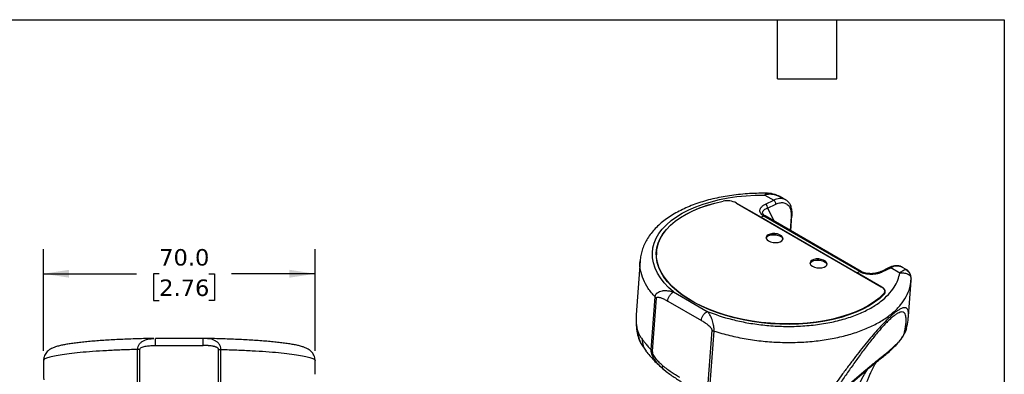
# Model space of a CAD drawing. Header units: millimetres. Extents: x 13 to 546, y 13 to 419.
# Tile 24 of 24: x 292 to 546, y 328 to 419. Entities that reach past the tile are written whole.
import ezdxf

# ---------------------------------------------------------------- set-up
doc = ezdxf.new("R2010")
doc.units = ezdxf.units.MM
doc.header["$LTSCALE"] = 2
doc.linetypes.add('SLD-Solid', pattern=[0])
doc.layers.add('DIMENSIONS', color=140, linetype='SLD-Solid', lineweight=25)
doc.layers.add('TEXT', color=140, linetype='SLD-Solid', lineweight=25)
doc.styles.add('SLDTEXTSTYLE0', font='VERDANA.TTF')
doc.dimstyles.new('SLDDIMSTYLE1', dxfattribs={"dimtxt": 4.316016, "dimasz": 6.604, "dimexe": 0, "dimexo": 0.0625, "dimgap": 1.079004, "dimtad": 0, "dimtih": 1, "dimtoh": 1, "dimrnd": 1e-09, "dimzin": 4, "dimdsep": 46, "dimtxsty": 'SLDTEXTSTYLE0', "dimsah": 1, "dimcen": 0.09, "dimadec": 0, "dimazin": 1, "dimtfac": 1, "dimtofl": 0, "dimtmove": 0, "dimatfit": 3, "dimfxl": 0, "dimfrac": 2, "dimtolj": 1, "dimtzin": 12, "dimarcsym": 0})

# ---------------------------------------------------------------- blocks, each defined once
blk = doc.blocks.new('_D_5')
at = {"layer": 'DIMENSIONS'}
for p, q in [((298.48, 333.89), (298.48, 360.07)), ((368.48, 333.89), (368.48, 360.07)), ((298.48, 353.72), (322.45, 353.72)), ((328.3, 353.72), (326.85, 353.72)), ((326.85, 353.72), (326.85, 346.86)), ((341.13, 353.72), (342.58, 353.72)), ((342.58, 353.72), (342.58, 346.86)), ((368.48, 353.72), (346.98, 353.72)), ((326.85, 346.86), (328.3, 346.86)), ((342.58, 346.86), (341.13, 346.86))]:
    blk.add_line(p, q, dxfattribs=at)
for points in [[(298.48, 353.72), (305.09, 352.71), (305.09, 354.74)], [(368.48, 353.72), (361.88, 354.74), (361.88, 352.71)]]:
    blk.add_solid(points, dxfattribs=at)
at = {"layer": 'DIMENSIONS', "char_height": 4.233, "attachment_point": 1, "style": 'SLDTEXTSTYLE0'}
for s, insert in [('70.0', (328.3, 360.07)), ('2.76', (328.3, 352.24))]:
    blk.add_mtext(s, dxfattribs=dict(at, insert=insert))

msp = doc.modelspace()

# ---------------------------------------------------------------- linework, layer by layer
for p, q in [((484.365, 373.984), (486.699, 372.637)), ((487.288, 373.985), (487.406, 373.921)), ((489.767, 372.757), (488.848, 373.287)), ((473.605, 372.4), (473.606, 372.402)), ((477.048, 371.926), (483.422, 368.246)), ((477.048, 371.926), (514.396, 350.366)), ((484.518, 371.599), (486.699, 372.637)), ((485.034, 370.593), (487.215, 371.632)), ((485.034, 370.593), (486.801, 367.238)), ((484.114, 368.575), (483.422, 368.246)), ((484.111, 368.574), (483.422, 368.246)), ((483.422, 368.246), (508.171, 353.959)), ((508.86, 354.287), (484.111, 368.574)), ((509.21, 354.301), (484.462, 368.588)), ((491.149, 368.423), (490.891, 364.876)), ((491.096, 364.758), (491.384, 368.734)), ((456.415, 358.521), (456.406, 358.469)), ((456.458, 359.358), (456.437, 359.061)), ((452.251, 357.064), (451.24, 343.138)), ((516.428, 355.291), (514.247, 354.252)), ((514.64, 354.209), (516.821, 355.248)), ((519.155, 353.901), (516.821, 355.248)), ((520.809, 354.836), (519.89, 355.367)), ((508.863, 354.288), (508.171, 353.959)), ((508.86, 354.287), (508.171, 353.959)), ((514.545, 350.279), (508.171, 353.959)), ((520.785, 354.839), (520.807, 354.833)), ((522.071, 352.569), (522.071, 352.846)), ((514.545, 350.274), (514.545, 350.279)), ((521.397, 342.763), (522.067, 351.996)), ((522.042, 352.566), (522.087, 352.37)), ((522.065, 352.053), (522.082, 352.425)), ((455.109, 334.123), (456.098, 347.74)), ((460.884, 349.044), (469.557, 344.037)), ((514.952, 348.268), (514.971, 348.528)), ((515.251, 348.847), (515.273, 349.144)), ((455.475, 333.84), (456.464, 347.457)), ((459.352, 346.675), (468.024, 341.668)), ((521.367, 342.467), (521.391, 342.763)), ((469.801, 325.569), (470.789, 339.187)), ((470.303, 325.351), (471.291, 338.969)), ((326.236, 337.004), (326.897, 337.044)), ((339.622, 337.079), (327.325, 337.079)), ((327.349, 337.024), (327.349, 337.052)), ((327.349, 335.253), (339.614, 335.253)), ((340.576, 337.019), (339.582, 337.062)), ((339.614, 337.024), (339.614, 337.052)), ((340.745, 337.01), (340.07, 337.046)), ((452.362, 335.934), (453.769, 333.807)), ((452.383, 336.022), (452.42, 335.942)), ((516.766, 334.004), (517.906, 335.082)), ((322.737, 318.27), (322.738, 334.248)), ((323.351, 318.278), (323.352, 334.257)), ((343.611, 318.278), (343.611, 334.257)), ((344.225, 318.27), (344.225, 334.248)), ((298.481, 331.345), (298.481, 327.866)), ((368.481, 327.848), (368.481, 331.345)), ((458.985, 328.55), (458.149, 329.235)), ((458.244, 329.146), (458.984, 328.549)), ((502.786, 322.252), (510.102, 328.52)), ((503.209, 322.795), (510.525, 329.063)), ((510.525, 329.063), (510.101, 328.521))]:
    msp.add_line(p, q)
at = {"flags": 128}
for points in [[(460.884, 349.044), (459.59, 350.208), (458.46, 351.412), (457.5, 352.65), (456.716, 353.914), (456.111, 355.197), (455.691, 356.491), (455.457, 357.788), (455.41, 359.081), (455.552, 360.362), (455.881, 361.624), (456.394, 362.859), (457.09, 364.06), (457.964, 365.22), (459.011, 366.332), (460.225, 367.389), (461.598, 368.386), (463.123, 369.316), (464.79, 370.174), (466.591, 370.956), (468.513, 371.655), (470.546, 372.269), (472.678, 372.793), (474.896, 373.225), (477.188, 373.561), (479.539, 373.801), (481.936, 373.942), (484.365, 373.984)], [(515.12, 348.437), (513.981, 347.386), (512.683, 346.393), (511.233, 345.464), (509.64, 344.605), (507.912, 343.82), (506.062, 343.116), (504.099, 342.494), (502.035, 341.961), (499.884, 341.518), (497.657, 341.168), (495.369, 340.914), (493.032, 340.757), (490.661, 340.698), (488.27, 340.736), (485.874, 340.873), (483.486, 341.108), (481.122, 341.438), (478.795, 341.861), (476.519, 342.376), (474.308, 342.98), (472.176, 343.667), (470.134, 344.436), (468.196, 345.28), (466.372, 346.194), (464.674, 347.174), (463.112, 348.214), (461.696, 349.307), (460.433, 350.446), (459.332, 351.625), (458.399, 352.837), (457.64, 354.074), (457.058, 355.329), (456.659, 356.595), (456.443, 357.863), (456.413, 359.127), (456.568, 360.379), (456.908, 361.61), (457.431, 362.815), (458.133, 363.985), (459.01, 365.114), (460.057, 366.194), (461.268, 367.22), (462.635, 368.185), (464.151, 369.083), (465.806, 369.91), (467.589, 370.659), (469.492, 371.327), (471.501, 371.909), (473.606, 372.402)], [(514.971, 348.528), (513.838, 347.479), (512.546, 346.488), (511.102, 345.56), (509.515, 344.703), (507.794, 343.919), (505.95, 343.215), (503.993, 342.595), (501.937, 342.062), (499.792, 341.619), (497.572, 341.27), (495.29, 341.015), (492.96, 340.858), (490.596, 340.798), (488.212, 340.836), (485.822, 340.972), (483.441, 341.205), (481.083, 341.533), (478.762, 341.956), (476.492, 342.469), (474.287, 343.07), (472.16, 343.756), (470.124, 344.522), (468.191, 345.363), (466.372, 346.276), (464.679, 347.253), (463.122, 348.29), (461.71, 349.38), (460.451, 350.516), (459.353, 351.692), (458.423, 352.9), (457.666, 354.134), (457.087, 355.386), (456.69, 356.648), (456.476, 357.913), (456.447, 359.173), (456.603, 360.421), (456.944, 361.65), (457.466, 362.851), (458.168, 364.017), (459.044, 365.142), (460.09, 366.219), (461.3, 367.242), (462.665, 368.203), (464.178, 369.098), (465.83, 369.921), (467.61, 370.667), (469.509, 371.332), (471.514, 371.912), (473.615, 372.402)], [(484.712, 362.913), (484.863, 363.172), (485.21, 363.446), (485.705, 363.646), (486.305, 363.753), (486.955, 363.758), (487.598, 363.661), (488.178, 363.47), (488.641, 363.202), (488.948, 362.881), (489.064, 362.597)], [(485.349, 362.165), (485.876, 361.933), (486.495, 361.788), (487.149, 361.741), (487.781, 361.798), (488.334, 361.953), (488.76, 362.192), (489.021, 362.495), (489.093, 362.833), (488.97, 363.179), (488.663, 363.499), (488.199, 363.767), (487.62, 363.958), (486.977, 364.055), (486.326, 364.05), (485.727, 363.943), (485.232, 363.744), (484.884, 363.47), (484.716, 363.145), (484.742, 362.799), (484.959, 362.463), (485.349, 362.165)], [(456.437, 359.061), (456.426, 358.876), (456.419, 358.169)], [(496.026, 356.381), (496.177, 356.641), (496.524, 356.915), (497.019, 357.115), (497.618, 357.222), (498.269, 357.227), (498.912, 357.129), (499.491, 356.938), (499.955, 356.671), (500.262, 356.35), (500.377, 356.065)], [(496.663, 355.634), (497.19, 355.402), (497.808, 355.256), (498.462, 355.21), (499.094, 355.266), (499.648, 355.421), (500.074, 355.661), (500.334, 355.963), (500.407, 356.302), (500.284, 356.647), (499.977, 356.968), (499.513, 357.236), (498.934, 357.427), (498.29, 357.524), (497.64, 357.519), (497.041, 357.412), (496.545, 357.212), (496.198, 356.938), (496.03, 356.614), (496.056, 356.268), (496.273, 355.931), (496.663, 355.634)], [(514.396, 350.366), (514.698, 350.164), (514.942, 349.944), (515.122, 349.709), (515.234, 349.466), (515.275, 349.221), (515.244, 348.979), (515.142, 348.746), (514.971, 348.528)], [(515.12, 348.437), (515.292, 348.655), (515.394, 348.889), (515.426, 349.131), (515.385, 349.378), (515.273, 349.621), (515.093, 349.856), (514.848, 350.078), (514.545, 350.279)]]:
    msp.add_lwpolyline(points, dxfattribs=at)
for centre, radius, start, end in [((488.349, 369.813), 3.271, 65.1657, 120.29995), ((474.658, 367.33), 5.18, 62.51677, 101.71731), ((474.662, 367.338), 5.172, 62.51667, 101.68042), ((486.07, 371.679), 1.145, 357.60581, 56.74785), ((484.299, 368.254), 0.371, 64.01194, 120.43999), ((486.71, 359.4), 4.357, 80.652, 104.98286), ((498.023, 352.869), 4.357, 80.65591, 104.97899), ((516.584, 354.902), 0.419, 55.61587, 111.88753), ((518.467, 352.441), 3.254, 64.0696, 120.38233), ((509.051, 353.945), 0.392, 68.88092, 119.18321), ((514.338, 348.926), 0.917, 326.2597, 355.01952), ((514.438, 348.732), 0.882, 356.24047, 20.31775)]:
    msp.add_arc(centre, radius, start, end)
for points, knots in [([(485.074, 374.419), (484.516, 374.428), (483.167, 374.45), (481.045, 374.381), (478.718, 374.227), (476.428, 373.981), (474.185, 373.648), (471.999, 373.226), (469.88, 372.717), (467.836, 372.121), (465.876, 371.441), (464.01, 370.676), (462.247, 369.828), (460.595, 368.899), (459.065, 367.891), (457.667, 366.808), (456.412, 365.653), (455.308, 364.435), (454.366, 363.161), (453.592, 361.844), (452.986, 360.493), (452.56, 359.118), (452.32, 357.975), (452.283, 357.289), (452.272, 357.071)], [0, 0, 0, 0, 0.0334681, 0.0809182, 0.128406, 0.1759462, 0.2235539, 0.2712443, 0.3190321, 0.3669308, 0.4149504, 0.4630955, 0.5113597, 0.5597194, 0.6081158, 0.6564308, 0.7045165, 0.7521858, 0.7992409, 0.8455205, 0.8909495, 0.9355673, 0.9795247, 1, 1, 1, 1]), ([(484.365, 373.984), (484.549, 374.196), (484.782, 374.466), (485.022, 374.393), (485.073, 374.377)], [0, 0, 0, 0, 0.78523468, 1, 1, 1, 1]), ([(487.406, 373.921), (487.336, 373.942), (487.196, 373.985), (486.983, 374.039), (486.768, 374.085), (486.551, 374.122), (486.33, 374.15), (486.108, 374.169), (485.861, 374.179), (485.573, 374.175), (485.223, 374.147), (484.814, 374.09), (484.521, 374.021), (484.365, 373.984)], [0, 0, 0, 0, 0.0690391, 0.1388059, 0.2093426, 0.2806898, 0.3528868, 0.4259717, 0.4999808, 0.5961756, 0.7115581, 0.8461601, 1, 1, 1, 1]), ([(487.314, 373.997), (486.981, 374.103), (486.336, 374.309), (485.585, 374.425), (485.166, 374.418), (485.071, 374.416)], [0, 0, 0, 0, 0.4523023, 0.8751577, 1, 1, 1, 1]), ([(488.848, 373.262), (488.748, 373.328), (488.258, 373.65), (487.698, 373.856), (487.253, 374.02)], [0, 0, 0, 0, 0.2040063, 1, 1, 1, 1]), ([(487.406, 373.921), (487.663, 373.828), (488.149, 373.653), (488.626, 373.428), (488.837, 373.292), (488.847, 373.285)], [0, 0, 0, 0, 0.51408813, 0.97638909, 1, 1, 1, 1]), ([(484.114, 368.575), (484.074, 368.599), (483.994, 368.646), (483.884, 368.72), (483.779, 368.797), (483.682, 368.876), (483.592, 368.957), (483.509, 369.041), (483.433, 369.127), (483.291, 369.31), (483.138, 369.604), (483.095, 369.943), (483.134, 370.219), (483.205, 370.433), (483.319, 370.646), (483.478, 370.857), (483.678, 371.062), (483.92, 371.256), (484.198, 371.437), (484.411, 371.545), (484.518, 371.599)], [0, 0, 0, 0, 0.02666149, 0.05319552, 0.07967299, 0.10616526, 0.13274354, 0.1594784, 0.18643913, 0.21369334, 0.32898085, 0.44770595, 0.5111824, 0.57583947, 0.64335463, 0.71202036, 0.78385454, 0.85537065, 0.92720865, 1, 1, 1, 1]), ([(483.927, 369.069), (483.885, 369.162), (483.793, 369.364), (483.84, 369.76), (484.179, 370.221), (484.748, 370.469), (485.034, 370.593)], [0, 0, 0, 0, 0.1486816, 0.322135, 0.6592225, 1, 1, 1, 1]), ([(484.518, 371.599), (484.666, 371.513), (484.808, 371.355), (484.999, 370.983), (485.047, 370.771), (485.034, 370.593)], [0, 0, 0, 0, 0.5, 0.5, 1, 1, 1, 1]), ([(487.215, 371.632), (487.628, 371.828), (488.037, 371.954), (488.81, 372.053), (489.175, 372.026), (489.833, 371.822), (490.126, 371.645), (490.616, 371.154), (490.813, 370.841), (490.955, 370.472)], [0, 0, 0, 0, 0.25, 0.25, 0.5, 0.5, 0.75, 0.75, 1, 1, 1, 1]), ([(491.148, 371.052), (491.093, 371.188), (490.938, 371.566), (490.579, 372.097), (490.141, 372.542), (489.815, 372.711), (489.702, 372.77)], [0, 0, 0, 0, 0.1838317, 0.5113382, 0.8295936, 1, 1, 1, 1]), ([(490.955, 370.472), (491.015, 370.546), (491.135, 370.694), (491.188, 370.919), (491.14, 371.035), (491.122, 371.08)], [0, 0, 0, 0, 0.3811997, 0.7623994, 1, 1, 1, 1]), ([(490.955, 370.472), (490.981, 370.401), (491.006, 370.329), (491.049, 370.178), (491.067, 370.1), (491.116, 369.861), (491.139, 369.693), (491.167, 369.345), (491.173, 369.166), (491.171, 368.8), (491.161, 368.612), (491.149, 368.423)], [0, 0, 0, 0, 0.125, 0.125, 0.25, 0.25, 0.5, 0.5, 0.75, 0.75, 1, 1, 1, 1]), ([(491.38, 368.675), (491.4, 369.112), (491.441, 369.996), (491.235, 370.729), (491.13, 371.1)], [0, 0, 0, 0, 0.493766, 1, 1, 1, 1]), ([(484.483, 368.579), (484.348, 368.665), (484.083, 368.834), (483.973, 368.997), (483.918, 369.077)], [0, 0, 0, 0, 0.5059263, 1, 1, 1, 1]), ([(491.378, 368.69), (491.378, 368.684), (491.382, 368.646), (491.346, 368.577), (491.272, 368.491), (491.19, 368.446), (491.149, 368.423)], [0, 0, 0, 0, 0.0559905, 0.3706604, 0.6853302, 1, 1, 1, 1]), ([(456.098, 347.74), (455.472, 348.476), (454.221, 349.948), (452.989, 352.26), (452.329, 354.594), (452.106, 356.213), (452.258, 357.024), (452.267, 357.07)], [0, 0, 0, 0, 0.2462848, 0.4925696, 0.7388544, 0.9851392, 1, 1, 1, 1]), ([(519.824, 355.38), (519.736, 355.434), (519.454, 355.606), (518.899, 355.74), (518.191, 355.787), (517.444, 355.677), (516.852, 355.485), (516.512, 355.329), (516.428, 355.291)], [0, 0, 0, 0, 0.0923977, 0.2966135, 0.5016646, 0.7119427, 0.9289964, 1, 1, 1, 1]), ([(469.557, 344.037), (471.458, 343.265), (473.619, 342.546), (477.216, 341.638), (478.474, 341.364), (481.089, 340.891), (482.447, 340.692), (485.236, 340.383), (486.667, 340.274), (489.567, 340.159), (491.036, 340.153), (493.97, 340.252), (495.435, 340.357), (498.316, 340.68), (499.731, 340.898), (502.469, 341.442), (503.791, 341.769), (506.303, 342.518), (507.493, 342.941), (509.712, 343.867), (510.741, 344.37), (512.62, 345.436), (513.47, 345.998), (514.985, 347.163), (515.65, 347.764), (516.799, 348.986), (517.284, 349.607), (518.486, 351.469), (518.95, 352.71), (519.155, 353.901)], [0, 0, 0, 0, 0.125, 0.125, 0.1875, 0.1875, 0.25, 0.25, 0.3125, 0.3125, 0.375, 0.375, 0.4375, 0.4375, 0.5, 0.5, 0.5625, 0.5625, 0.625, 0.625, 0.6875, 0.6875, 0.75, 0.75, 0.8125, 0.8125, 0.875, 0.875, 1, 1, 1, 1]), ([(508.863, 354.288), (508.924, 354.309), (509.048, 354.351), (509.169, 354.344), (509.208, 354.303), (509.21, 354.301)], [0, 0, 0, 0, 0.4864369, 0.9728746, 1, 1, 1, 1]), ([(508.863, 354.288), (508.911, 354.261), (509.008, 354.208), (509.213, 354.106), (509.601, 353.947), (510.215, 353.769), (511.008, 353.645), (511.816, 353.608), (512.607, 353.653), (513.214, 353.75), (513.685, 353.86), (514.066, 353.972), (514.392, 354.095), (514.584, 354.183), (514.64, 354.209)], [0, 0, 0, 0, 0.0312723, 0.0625254, 0.125048, 0.2498541, 0.3742901, 0.4998098, 0.6249497, 0.7499237, 0.8039819, 0.8749894, 0.9629816, 1, 1, 1, 1]), ([(514.27, 354.263), (513.839, 354.099), (513.208, 353.858), (512.171, 353.743), (511.43, 353.735), (510.728, 353.803), (510.107, 353.933), (509.582, 354.107), (509.316, 354.249), (509.189, 354.316)], [0, 0, 0, 0, 0.2981592, 0.4364568, 0.5665505, 0.6880917, 0.8008436, 0.9047652, 1, 1, 1, 1]), ([(514.64, 354.209), (514.565, 354.244), (514.421, 354.309), (514.302, 354.266), (514.246, 354.245)], [0, 0, 0, 0, 0.5264423, 1, 1, 1, 1]), ([(520.536, 354.796), (520.437, 354.733), (520.251, 354.646), (519.888, 354.433), (519.752, 354.348), (519.464, 354.148), (519.312, 354.033), (519.155, 353.901)], [0, 0, 0, 0, 0.5, 0.5, 0.75, 0.75, 1, 1, 1, 1]), ([(519.155, 353.901), (519.589, 353.931), (520.438, 353.991), (521.411, 353.606), (521.979, 353.095), (522.024, 352.716), (522.042, 352.566)], [0, 0, 0, 0, 0.2887922, 0.5650609, 0.827965, 1, 1, 1, 1]), ([(520.536, 354.796), (520.595, 354.827), (520.691, 354.877), (520.759, 354.849), (520.785, 354.839)], [0, 0, 0, 0, 0.62468974, 1, 1, 1, 1]), ([(522.046, 352.82), (522.041, 352.918), (522.022, 353.276), (521.736, 353.847), (521.228, 354.448), (520.763, 354.682), (520.536, 354.796)], [0, 0, 0, 0, 0.1121755, 0.4129543, 0.7137335, 1, 1, 1, 1]), ([(522.074, 352.814), (522.028, 353.06), (521.934, 353.558), (521.556, 354.199), (521.153, 354.639), (520.862, 354.784), (520.778, 354.825)], [0, 0, 0, 0, 0.2860869, 0.5819529, 0.8792985, 1, 1, 1, 1]), ([(471.291, 338.969), (472.628, 338.571), (475.303, 337.776), (479.572, 336.919), (483.944, 336.324), (488.373, 336.026), (492.781, 336.022), (497.099, 336.315), (501.258, 336.899), (505.192, 337.765), (508.837, 338.899), (512.136, 340.282), (515.036, 341.894), (517.488, 343.708), (519.46, 345.694), (520.9, 347.823), (521.812, 349.95), (521.965, 351.383), (522.036, 352.045)], [0, 0, 0, 0, 0.0630573, 0.1261147, 0.189172, 0.2522294, 0.3152867, 0.378344, 0.4414014, 0.5044587, 0.567516, 0.6305734, 0.6936307, 0.7566881, 0.8197454, 0.8828027, 0.9458601, 1, 1, 1, 1]), ([(456.098, 347.74), (456.102, 347.78), (456.111, 347.861), (456.136, 347.978), (456.169, 348.093), (456.211, 348.203), (456.261, 348.31), (456.319, 348.412), (456.385, 348.51), (456.459, 348.603), (456.54, 348.691), (456.628, 348.774), (456.851, 348.957), (457.284, 349.19), (457.866, 349.339), (458.398, 349.396), (458.844, 349.403), (459.319, 349.372), (459.82, 349.302), (460.346, 349.195), (460.702, 349.095), (460.884, 349.044)], [0, 0, 0, 0, 0.022706, 0.0452848, 0.0677805, 0.0902371, 0.1126988, 0.1352094, 0.1578116, 0.1805473, 0.2034571, 0.2265799, 0.2499528, 0.3682508, 0.4998488, 0.5729244, 0.6500361, 0.7312668, 0.8166622, 0.9062405, 1, 1, 1, 1]), ([(456.464, 347.457), (456.471, 347.552), (456.523, 347.62), (456.682, 347.694), (456.786, 347.705), (457.012, 347.693), (457.135, 347.67), (457.39, 347.605), (457.522, 347.562), (457.927, 347.412), (458.207, 347.285), (458.774, 347), (459.061, 346.842), (459.352, 346.675)], [0, 0, 0, 0, 0.125, 0.125, 0.25, 0.25, 0.375, 0.375, 0.5, 0.5, 0.75, 0.75, 1, 1, 1, 1]), ([(459.352, 346.675), (459.366, 346.875), (459.412, 347.105), (459.58, 347.588), (459.702, 347.84), (460.001, 348.303), (460.177, 348.512), (460.536, 348.843), (460.718, 348.964), (460.884, 349.044)], [0, 0, 0, 0, 0.25, 0.25, 0.5, 0.5, 0.75, 0.75, 1, 1, 1, 1]), ([(451.249, 343.165), (451.219, 342.567), (451.156, 341.339), (451.318, 339.427), (451.674, 337.496), (452.132, 336.458), (452.364, 335.931)], [0, 0, 0, 0, 0.23939, 0.4913105, 0.7421057, 1, 1, 1, 1]), ([(451.245, 343.137), (451.234, 342.992), (451.208, 342.663), (451.199, 342.051), (451.216, 341.351), (451.273, 340.64), (451.355, 340.004), (451.465, 339.419), (451.61, 338.863), (451.737, 338.571), (451.801, 338.423)], [0, 0, 0, 0, 0.0880829, 0.1996303, 0.3615698, 0.5004659, 0.6174174, 0.7443949, 0.8702588, 1, 1, 1, 1]), ([(468.024, 341.668), (468.041, 341.89), (468.093, 342.13), (468.264, 342.608), (468.382, 342.846), (468.666, 343.284), (468.831, 343.485), (469.185, 343.817), (469.372, 343.949), (469.557, 344.037)], [0, 0, 0, 0, 0.25, 0.25, 0.5, 0.5, 0.75, 0.75, 1, 1, 1, 1]), ([(471.291, 338.969), (471.293, 339.003), (471.297, 339.076), (471.303, 339.196), (471.304, 339.343), (471.298, 339.517), (471.287, 339.689), (471.274, 339.885), (471.25, 340.085), (471.215, 340.308), (471.144, 340.705), (471.006, 341.28), (470.778, 341.965), (470.513, 342.585), (470.245, 343.088), (469.922, 343.585), (469.697, 343.863), (469.557, 344.037)], [0, 0, 0, 0, 0.0187581, 0.0396255, 0.0625103, 0.0938945, 0.125011, 0.1449099, 0.187514, 0.2191125, 0.2500623, 0.3763566, 0.5000654, 0.619894, 0.7500755, 0.8441385, 1, 1, 1, 1]), ([(521.391, 342.763), (521.399, 342.845), (521.425, 343.144), (521.416, 343.583), (521.357, 344.063), (521.235, 344.448), (521.051, 344.736), (520.8, 344.923), (520.487, 345.002), (520.137, 344.978), (519.767, 344.874), (519.392, 344.713), (518.914, 344.451), (518.305, 344.044), (517.525, 343.429), (516.652, 342.658), (515.702, 341.74), (514.692, 340.695), (513.564, 339.464), (512.289, 338.004), (510.863, 336.3), (509.348, 334.423), (507.746, 332.374), (506.096, 330.203), (504.457, 327.993), (502.843, 325.773), (501.799, 324.305), (501.266, 323.557)], [0, 0, 0, 0, 0.0161897, 0.0587834, 0.0992644, 0.1377102, 0.1763476, 0.2130825, 0.2480593, 0.2814452, 0.3068229, 0.3314686, 0.3554988, 0.3906547, 0.4251653, 0.4609981, 0.4971165, 0.5323294, 0.5690695, 0.6138364, 0.6615777, 0.7127061, 0.7670811, 0.8255355, 0.8843744, 0.9410316, 1, 1, 1, 1]), ([(520.339, 338.498), (520.365, 338.619), (520.418, 338.861), (520.489, 339.211), (520.553, 339.549), (520.63, 339.992), (520.71, 340.525), (520.789, 341.252), (520.818, 341.952), (520.775, 342.6), (520.648, 343.209), (520.35, 343.737), (519.83, 343.93), (519.237, 343.821), (518.695, 343.591), (518.051, 343.193), (517.31, 342.624), (516.481, 341.885), (515.584, 340.997), (514.641, 339.985), (513.344, 338.508), (511.69, 336.483), (509.728, 333.921), (507.808, 331.292), (506.255, 329.086), (505.032, 327.312), (504.132, 325.988), (503.233, 324.65), (502.646, 323.764), (502.348, 323.313)], [0, 0, 0, 0, 0.0161696, 0.032066, 0.0476915, 0.0630488, 0.0949869, 0.1260074, 0.1762988, 0.2139682, 0.2515812, 0.3140943, 0.3763473, 0.4074022, 0.4383725, 0.4692876, 0.5001517, 0.5310141, 0.5619046, 0.5928452, 0.623871, 0.6860596, 0.7485253, 0.8111871, 0.874025, 0.9050114, 0.9369645, 0.9679156, 1, 1, 1, 1]), ([(470.789, 339.187), (470.791, 339.211), (470.79, 339.236), (470.783, 339.289), (470.776, 339.318), (470.759, 339.374), (470.743, 339.417), (470.721, 339.463), (470.706, 339.494), (470.697, 339.511), (470.658, 339.582), (470.601, 339.67), (470.518, 339.778), (470.472, 339.834), (470.451, 339.859), (470.437, 339.875), (470.429, 339.884), (470.374, 339.947), (470.295, 340.032), (470.191, 340.134), (470.136, 340.186), (470.112, 340.208), (470.096, 340.223), (470.087, 340.232), (470.022, 340.291), (469.932, 340.371), (469.818, 340.465), (469.759, 340.513), (469.734, 340.533), (469.717, 340.547), (469.707, 340.554), (469.58, 340.655), (469.388, 340.799), (469.142, 340.97), (469.014, 341.057), (468.948, 341.1), (468.92, 341.119), (468.901, 341.131), (468.89, 341.138), (468.624, 341.312), (468.338, 341.487), (468.024, 341.668)], [0, 0, 0, 0, 0.03125, 0.03125, 0.0625, 0.0625, 0.09375, 0.109375, 0.109375, 0.125, 0.125, 0.1875, 0.21875, 0.234375, 0.2421875, 0.2421875, 0.25, 0.25, 0.3125, 0.34375, 0.359375, 0.3671875, 0.3671875, 0.375, 0.375, 0.4375, 0.46875, 0.484375, 0.4921875, 0.4921875, 0.5, 0.5, 0.625, 0.6875, 0.71875, 0.734375, 0.7421875, 0.7421875, 0.75, 0.75, 1, 1, 1, 1]), ([(520.892, 339.608), (521.059, 340.374), (521.286, 341.405), (521.325, 342.25), (521.336, 342.467)], [0, 0, 0, 0, 0.74212951, 1, 1, 1, 1]), ([(451.801, 338.423), (451.832, 338.361), (451.906, 338.214), (452.045, 337.961), (452.226, 337.662), (452.461, 337.302), (452.648, 337.045), (452.753, 336.9)], [0, 0, 0, 0, 0.12191045, 0.28857679, 0.49999831, 0.71785761, 1, 1, 1, 1]), ([(451.801, 338.423), (451.816, 337.9), (451.84, 337.045), (452.231, 336.308), (452.383, 336.022)], [0, 0, 0, 0, 0.6119848, 1, 1, 1, 1]), ([(517.879, 335.056), (518.201, 335.376), (518.678, 335.848), (519.347, 336.665), (519.824, 337.321), (520.242, 337.991), (520.667, 338.8), (520.809, 339.301), (520.901, 339.624)], [0, 0, 0, 0, 0.2688704, 0.397697, 0.5256056, 0.6524255, 0.7754282, 1, 1, 1, 1]), ([(518.191, 335.499), (518.416, 335.713), (518.648, 335.95), (519.111, 336.466), (519.343, 336.749), (519.659, 337.179), (519.758, 337.323), (519.937, 337.603), (520.016, 337.738), (520.218, 338.117), (520.302, 338.332), (520.339, 338.498)], [0, 0, 0, 0, 0.25, 0.25, 0.5, 0.5, 0.625, 0.625, 0.75, 0.75, 1, 1, 1, 1]), ([(520.857, 339.614), (520.846, 339.504), (520.803, 339.089), (520.536, 338.748), (520.339, 338.498)], [0, 0, 0, 0, 0.2647979, 1, 1, 1, 1]), ([(326.896, 337.074), (326.77, 337.072), (325.891, 337.057), (324.28, 337.019), (322.092, 336.956), (319.96, 336.878), (317.893, 336.787), (315.903, 336.683), (313.996, 336.567), (312.184, 336.439), (310.472, 336.299), (308.868, 336.147), (307.377, 335.984), (306.003, 335.809), (304.746, 335.621), (303.602, 335.417), (302.556, 335.188), (301.638, 334.932), (300.911, 334.66), (300.33, 334.366), (299.875, 334.067), (299.454, 333.703), (299.071, 333.249), (298.748, 332.695), (298.547, 332.057), (298.457, 331.584), (298.483, 331.35), (298.484, 331.343)], [0, 0, 0, 0, 0.0084432, 0.0588775, 0.1093373, 0.1598275, 0.2103585, 0.2609439, 0.3116011, 0.3623538, 0.413235, 0.4642929, 0.5155996, 0.5672695, 0.6194936, 0.6726177, 0.7273347, 0.785265, 0.8376274, 0.8691429, 0.8951686, 0.9180815, 0.939195, 0.9594863, 0.9794721, 0.9993838, 1, 1, 1, 1]), ([(322.738, 334.248), (322.769, 334.511), (322.832, 335.041), (323.228, 335.701), (323.773, 336.222), (324.598, 336.697), (325.445, 336.976), (326.071, 336.998), (326.236, 337.004)], [0, 0, 0, 0, 0.1518896, 0.3064294, 0.4521398, 0.6142321, 0.8986237, 1, 1, 1, 1]), ([(323.352, 334.257), (323.352, 334.369), (323.417, 334.479), (323.625, 334.666), (323.764, 334.745), (324.072, 334.878), (324.241, 334.933), (324.594, 335.025), (324.778, 335.063), (325.342, 335.158), (325.734, 335.196), (326.532, 335.244), (326.938, 335.253), (327.349, 335.253)], [0, 0, 0, 0, 0.125, 0.125, 0.25, 0.25, 0.375, 0.375, 0.5, 0.5, 0.75, 0.75, 1, 1, 1, 1]), ([(327.349, 335.253), (327.349, 335.512), (327.349, 336.03), (327.349, 336.639), (327.349, 336.996), (327.349, 337.017), (327.349, 337.024)], [0, 0, 0, 0, 0.2900054, 0.5800109, 0.8700163, 1, 1, 1, 1]), ([(339.614, 335.253), (339.614, 335.512), (339.614, 336.03), (339.614, 336.639), (339.614, 336.996), (339.614, 337.017), (339.614, 337.024)], [0, 0, 0, 0, 0.290109, 0.580218, 0.8703269, 1, 1, 1, 1]), ([(343.611, 334.257), (343.611, 334.284), (343.607, 334.312), (343.592, 334.367), (343.58, 334.396), (343.552, 334.448), (343.525, 334.486), (343.492, 334.523), (343.468, 334.548), (343.454, 334.561), (343.394, 334.615), (343.308, 334.678), (343.184, 334.746), (343.116, 334.779), (343.086, 334.793), (343.066, 334.802), (343.053, 334.808), (342.973, 334.843), (342.856, 334.887), (342.706, 334.934), (342.627, 334.957), (342.592, 334.967), (342.569, 334.973), (342.555, 334.976), (342.462, 335.001), (342.33, 335.032), (342.167, 335.064), (342.083, 335.08), (342.046, 335.086), (342.021, 335.09), (342.007, 335.093), (341.825, 335.123), (341.55, 335.161), (341.2, 335.194), (341.017, 335.208), (340.924, 335.214), (340.883, 335.217), (340.856, 335.218), (340.841, 335.219), (340.462, 335.242), (340.057, 335.253), (339.614, 335.253)], [0, 0, 0, 0, 0.03125, 0.03125, 0.0625, 0.0625, 0.09375, 0.109375, 0.109375, 0.125, 0.125, 0.1875, 0.21875, 0.234375, 0.2421875, 0.2421875, 0.25, 0.25, 0.3125, 0.34375, 0.359375, 0.3671875, 0.3671875, 0.375, 0.375, 0.4375, 0.46875, 0.484375, 0.4921875, 0.4921875, 0.5, 0.5, 0.625, 0.6875, 0.71875, 0.734375, 0.7421875, 0.7421875, 0.75, 0.75, 1, 1, 1, 1]), ([(368.46, 331.346), (368.463, 331.486), (368.471, 331.864), (368.309, 332.446), (368.035, 333.03), (367.688, 333.506), (367.306, 333.889), (366.897, 334.2), (366.446, 334.467), (365.902, 334.719), (365.188, 334.974), (364.296, 335.215), (363.206, 335.447), (362.01, 335.655), (360.672, 335.849), (359.236, 336.025), (357.694, 336.187), (356.047, 336.337), (354.296, 336.475), (352.449, 336.6), (350.513, 336.714), (348.495, 336.814), (346.406, 336.901), (344.254, 336.975), (342.141, 337.034), (340.731, 337.061), (340.071, 337.074)], [0, 0, 0, 0, 0.0121407, 0.0325953, 0.0524054, 0.0722455, 0.0929173, 0.1155715, 0.1419655, 0.1749947, 0.2202779, 0.2797563, 0.3334277, 0.3902511, 0.4443152, 0.4969987, 0.5489197, 0.6003742, 0.6515235, 0.7024639, 0.7532564, 0.8039414, 0.8545473, 0.9050943, 0.9555975, 1, 1, 1, 1]), ([(344.225, 334.248), (344.195, 334.518), (344.137, 335.044), (343.73, 335.706), (343.195, 336.216), (342.343, 336.71), (341.506, 336.984), (340.874, 337.006), (340.745, 337.01)], [0, 0, 0, 0, 0.1562962, 0.3045504, 0.4576456, 0.6103282, 0.9202829, 1, 1, 1, 1]), ([(452.753, 336.9), (452.807, 336.827), (452.913, 336.682), (453.082, 336.46), (453.255, 336.238), (453.434, 336.014), (453.617, 335.789), (453.85, 335.509), (454.163, 335.143), (454.59, 334.661), (454.927, 334.311), (455.109, 334.123)], [0, 0, 0, 0, 0.0855412, 0.1701887, 0.2539501, 0.3368334, 0.4188468, 0.4999987, 0.6382598, 0.8049208, 1, 1, 1, 1]), ([(452.753, 336.9), (452.792, 336.309), (452.867, 335.165), (453.493, 334.258), (453.796, 333.82)], [0, 0, 0, 0, 0.5164358, 1, 1, 1, 1]), ([(517.894, 335.083), (517.91, 335.094), (518.048, 335.194), (518.124, 335.356), (518.191, 335.499)], [0, 0, 0, 0, 0.1121382, 1, 1, 1, 1]), ([(322.738, 334.248), (321.349, 334.204), (318.572, 334.116), (314.692, 333.928), (311.099, 333.701), (307.867, 333.436), (305.044, 333.137), (302.677, 332.81), (300.799, 332.46), (299.456, 332.091), (298.626, 331.718), (298.538, 331.467), (298.495, 331.345)], [0, 0, 0, 0, 0.1005236, 0.20104719, 0.30157079, 0.40209438, 0.50261798, 0.60314157, 0.70366517, 0.80418877, 0.90471236, 1, 1, 1, 1]), ([(344.225, 334.248), (345.613, 334.204), (348.39, 334.116), (352.271, 333.928), (355.864, 333.701), (359.095, 333.436), (361.918, 333.137), (364.286, 332.81), (366.164, 332.46), (367.507, 332.091), (368.337, 331.718), (368.425, 331.467), (368.468, 331.345)], [0, 0, 0, 0, 0.1005236, 0.20104719, 0.30157079, 0.40209438, 0.50261798, 0.60314157, 0.70366517, 0.80418877, 0.90471236, 1, 1, 1, 1]), ([(453.748, 333.834), (454.397, 333.035), (455.673, 331.464), (457.359, 329.952), (458.188, 329.207)], [0, 0, 0, 0, 0.5078813, 1, 1, 1, 1]), ([(458.149, 329.235), (458.051, 329.321), (457.87, 329.48), (457.514, 329.811), (456.909, 330.409), (456.24, 331.188), (455.682, 332.047), (455.399, 332.623), (455.237, 333.083), (455.163, 333.382), (455.125, 333.615), (455.108, 333.779), (455.103, 333.946), (455.107, 334.057), (455.109, 334.123)], [0, 0, 0, 0, 0.0673022, 0.125044, 0.2500645, 0.4998124, 0.6311626, 0.74991, 0.8131857, 0.8749546, 0.9074491, 0.9374809, 0.9633708, 1, 1, 1, 1]), ([(458.071, 330.055), (457.932, 330.177), (457.792, 330.299), (457.515, 330.554), (457.378, 330.685), (456.971, 331.089), (456.706, 331.374), (456.33, 331.838), (456.208, 331.999), (455.979, 332.336), (455.87, 332.512), (455.68, 332.882), (455.599, 333.075), (455.516, 333.368), (455.495, 333.466), (455.472, 333.658), (455.469, 333.751), (455.475, 333.84)], [0, 0, 0, 0, 0.125, 0.125, 0.25, 0.25, 0.5, 0.5, 0.625, 0.625, 0.75, 0.75, 0.875, 0.875, 0.9375, 0.9375, 1, 1, 1, 1]), ([(510.525, 329.063), (510.719, 329.228), (511.105, 329.558), (511.869, 330.202), (512.813, 330.985), (513.738, 331.73), (514.463, 332.299), (514.819, 332.572), (514.997, 332.709)], [0, 0, 0, 0, 0.1250009, 0.2500019, 0.4999982, 0.7499982, 0.874998, 1, 1, 1, 1]), ([(514.411, 332.035), (514.779, 332.316), (515.527, 332.887), (516.363, 333.642), (516.789, 334.026)], [0, 0, 0, 0, 0.4918815, 1, 1, 1, 1]), ([(514.424, 332.065), (514.513, 332.131), (514.747, 332.301), (514.902, 332.553), (514.997, 332.709)], [0, 0, 0, 0, 0.3841539, 1, 1, 1, 1]), ([(514.997, 332.709), (515.329, 332.961), (515.663, 333.221), (516.355, 333.795), (516.715, 334.111), (517.09, 334.459)], [0, 0, 0, 0, 0.5, 0.5, 1, 1, 1, 1]), ([(516.765, 334.022), (516.8, 334.05), (516.941, 334.164), (517.026, 334.332), (517.09, 334.459)], [0, 0, 0, 0, 0.2459851, 1, 1, 1, 1]), ([(458.149, 329.235), (458.073, 329.312), (458.025, 329.426), (457.998, 329.708), (458.02, 329.877), (458.071, 330.055)], [0, 0, 0, 0, 0.5, 0.5, 1, 1, 1, 1]), ([(462.443, 327.025), (462.367, 327.069), (462.182, 327.177), (461.811, 327.398), (461.331, 327.691), (460.778, 328.045), (460.227, 328.412), (459.68, 328.794), (459.137, 329.192), (458.676, 329.55), (458.322, 329.84), (458.147, 329.99), (458.071, 330.055)], [0, 0, 0, 0, 0.0514919, 0.1256646, 0.2512658, 0.3767379, 0.5020252, 0.6271426, 0.7519667, 0.8762925, 0.9468038, 1, 1, 1, 1]), ([(509, 318.598), (509.115, 319.365), (509.323, 320.763), (509.725, 322.572), (510.093, 323.95), (510.402, 324.957), (510.664, 325.737), (510.937, 326.49), (511.282, 327.368), (511.755, 328.451), (512.373, 329.72), (512.884, 330.587), (513.158, 331.05)], [0, 0, 0, 0, 0.1580468, 0.2881438, 0.3905844, 0.465581, 0.5197911, 0.5763184, 0.6498579, 0.7409814, 0.8613657, 1, 1, 1, 1]), ([(510.079, 328.5), (510.505, 328.862), (511.436, 329.655), (512.901, 330.863), (513.916, 331.65), (514.46, 332.072)], [0, 0, 0, 0, 0.2816051, 0.61515292, 1, 1, 1, 1]), ([(298.487, 327.866), (298.485, 327.78), (298.481, 327.46), (298.506, 326.987), (298.545, 326.577), (298.557, 326.457)], [0, 0, 0, 0, 0.2059564, 0.7660384, 1, 1, 1, 1]), ([(458.126, 329.254), (458.899, 328.637), (460.434, 327.411), (462.017, 326.468), (462.803, 326)], [0, 0, 0, 0, 0.50343251, 1, 1, 1, 1]), ([(505.587, 315.024), (505.655, 315.431), (505.793, 316.251), (506.044, 317.464), (506.33, 318.671), (506.654, 319.869), (507.017, 321.057), (507.42, 322.233), (507.99, 323.732), (508.844, 325.65), (509.864, 327.629), (510.664, 328.806), (510.968, 329.253)], [0, 0, 0, 0, 0.0762787, 0.1533707, 0.231277, 0.3099983, 0.3895356, 0.4698897, 0.5510613, 0.7037548, 0.8874084, 1, 1, 1, 1])]:
    msp.add_open_spline(points, degree=3, knots=knots)
for points in [[(484.114, 368.575), (484.242, 368.636), (484.362, 368.643), (484.455, 368.594)], [(456.464, 347.457), (456.317, 347.542), (456.193, 347.638), (456.098, 347.74)], [(470.789, 339.187), (470.928, 339.107), (471.097, 339.031), (471.291, 338.969)], [(517.09, 334.459), (517.448, 334.791), (517.817, 335.143), (518.191, 335.499)], [(323.352, 334.257), (323.144, 334.257), (322.936, 334.254), (322.738, 334.248)], [(343.611, 334.257), (343.808, 334.257), (344.017, 334.254), (344.225, 334.248)], [(455.475, 333.84), (455.331, 333.923), (455.205, 334.019), (455.109, 334.123)]]:
    msp.add_open_spline(points, degree=3)
at = {"layer": 'TEXT'}
for p, q in [((12.7, 419.1), (546.1, 419.1)), ((487.68, 403.86), (487.68, 419.1)), ((502.92, 403.86), (502.92, 419.1)), ((546.1, 419.1), (546.1, 12.7)), ((487.68, 403.86), (502.92, 403.86))]:
    msp.add_line(p, q, dxfattribs=at)

# ---------------------------------------------------------------- dimensions: what is measured, and where the dimension line sits
at = {"layer": 'DIMENSIONS'}
dim = msp.add_linear_dim(base=(368.481, 353.724), p1=(298.481, 331.345), p2=(368.481, 331.345), angle=0, dimstyle='SLDDIMSTYLE1', dxfattribs=at)
dim.commit()
dim.dimension.update_dxf_attribs({"geometry": '_D_5', "text_midpoint": (334.716, 353.724), "dimtype": 160})

doc.saveas('drawing.dxf')
